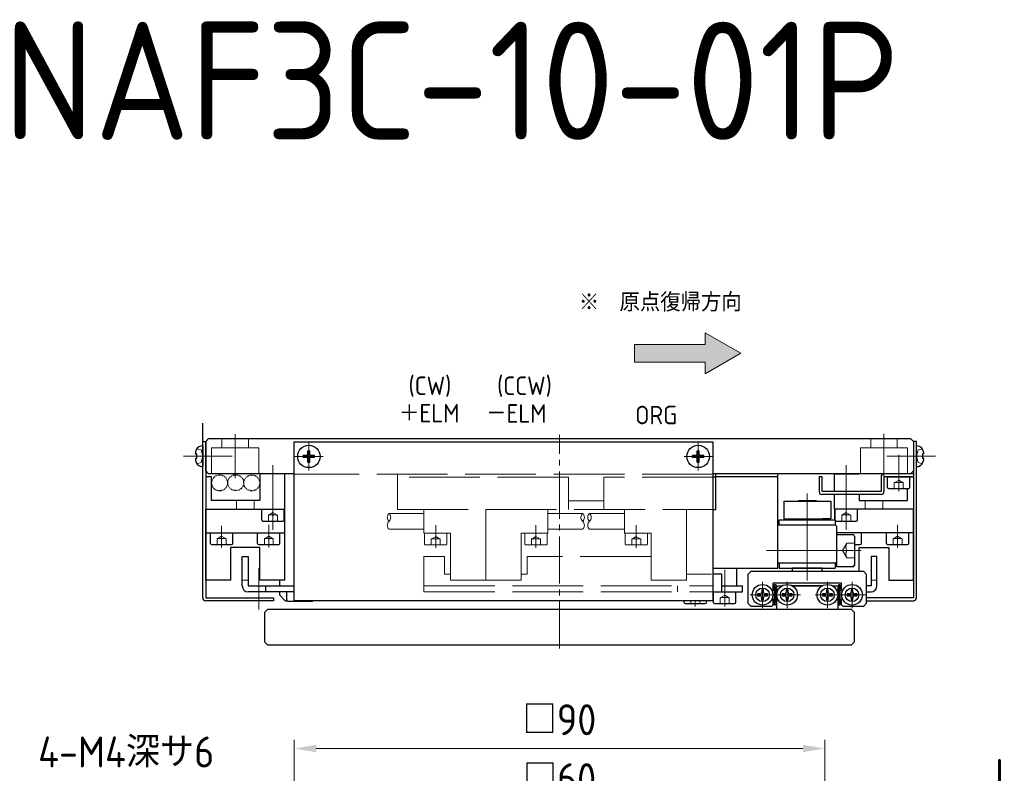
# Model space of a CAD drawing. Header units: millimetres. Extents: x 8675 to 9213, y 1906 to 2282.
# Tile 7 of 8: x 8840 to 9007, y 2154 to 2282. Entities that reach past the tile are written whole.
import ezdxf

# ---------------------------------------------------------------- set-up
doc = ezdxf.new("R2010")
doc.units = ezdxf.units.MM
doc.header["$LTSCALE"] = 0.8
for name, pattern in [('ACANSTGB', [0.354331, 0.15748, -0.03937, 0.03937, -0.03937, 0.03937, -0.03937]), ('GEN3', [6.25, 5, -1.25]), ('GEN7', [13.75, 10, -1.25, 1.25, -1.25])]:
    doc.linetypes.add(name, pattern=pattern)
doc.layers.get('0').update_dxf_attribs({"lineweight": 30})
for name, color, linetype, lineweight in [('3', 6, 'GEN3', 15), ('5', 3, 'Continuous', 15), ('6', 2, 'Continuous', 15), ('7', 4, 'GEN7', 15)]:
    doc.layers.add(name, color=color, linetype=linetype, lineweight=lineweight)
doc.styles.add('ACISOTS', font='isocp.shx', dxfattribs={"height": 1, "bigfont": 'extfont.shx'})
doc.styles.get("Standard").update_dxf_attribs({"font": 'ISOCP.SHX', "bigfont": 'EXTFONT.SHX'})
doc.dimstyles.new('AM_ISO$0', dxfattribs={"dimtxt": 3.5, "dimasz": 2.5, "dimexe": 1, "dimexo": 1, "dimgap": 1.5, "dimtad": 1, "dimdsep": 46, "dimtxsty": 'STANDARD', "dimcen": 0, "dimclrd": 256, "dimclre": 256, "dimclrt": 2, "dimadec": 0, "dimazin": 2, "dimtp": 0.1, "dimtm": 0.1, "dimtfac": 0.71, "dimtdec": 3, "dimtmove": 0, "dimatfit": 3, "dimfxl": 1, "dimlwd": -1, "dimlwe": -1, "dimarcsym": 0})
doc.dimstyles.new('GEN-ISO$3', dxfattribs={"dimscale": 0.2, "dimtxt": 3.5, "dimasz": 2.5, "dimexe": 1, "dimexo": 1, "dimgap": 1.5, "dimtad": 1, "dimtoh": 1, "dimdsep": 46, "dimtxsty": 'STANDARD', "dimcen": 0, "dimclrd": 256, "dimclre": 256, "dimclrt": 2, "dimadec": 0, "dimazin": 0, "dimtp": 0.1, "dimtm": 0.1, "dimtfac": 0.71, "dimtdec": 3, "dimtofl": 0, "dimtmove": 0, "dimatfit": 0, "dimfxl": 1, "dimtzin": 0, "dimarcsym": 0})

# ---------------------------------------------------------------- blocks, each defined once
blk = doc.blocks.new('*D326')
at = {"layer": '5', "transparency": 16777216}
for p, q in [((8901.88, 2101.79), (8901.88, 2149.72)), ((8961.88, 2101.79), (8961.88, 2149.72)), ((8905.63, 2148.22), (8958.13, 2148.22))]:
    blk.add_line(p, q, dxfattribs=at)
for points in [[(8905.63, 2148.85), (8905.63, 2147.6), (8901.88, 2148.22)], [(8958.13, 2148.85), (8958.13, 2147.6), (8961.88, 2148.22)]]:
    blk.add_solid(points, dxfattribs=at)
at = {"layer": 'DEFPOINTS', "color": 0, "transparency": 16777216}
for p in [(8961.88, 2148.22), (8901.88, 2100.29), (8961.88, 2100.29)]:
    blk.add_point(p, dxfattribs=at)
at = {"layer": '5', "color": 2, "transparency": 16777216, "insert": (8931.88, 2153.1), "char_height": 5.25, "attachment_point": 5}
blk.add_mtext('□60', dxfattribs=at)
blk = doc.blocks.new('*D327')
at = {"layer": '5', "transparency": 16777216}
for p, q in [((8886.88, 2117.29), (8886.88, 2159.72)), ((8976.88, 2117.29), (8976.88, 2159.72)), ((8890.63, 2158.22), (8973.13, 2158.22))]:
    blk.add_line(p, q, dxfattribs=at)
for points in [[(8890.63, 2158.85), (8890.63, 2157.6), (8886.88, 2158.22)], [(8973.13, 2158.85), (8973.13, 2157.6), (8976.88, 2158.22)]]:
    blk.add_solid(points, dxfattribs=at)
at = {"layer": 'DEFPOINTS', "color": 0, "transparency": 16777216}
for p in [(8976.88, 2158.22), (8886.88, 2115.79), (8976.88, 2115.79)]:
    blk.add_point(p, dxfattribs=at)
at = {"layer": '5', "color": 2, "transparency": 16777216, "insert": (8931.88, 2163.1), "char_height": 5.25, "attachment_point": 5}
blk.add_mtext('□90', dxfattribs=at)
blk = doc.blocks.new('*D330')
at = {"layer": '5', "lineweight": -2, "transparency": 16777216}
for p, q in [((8976.31, 2107.08), (9002.33, 2147.8)), ((9002.33, 2147.8), (9040.01, 2147.8))]:
    blk.add_line(p, q, dxfattribs=at)
at = {"layer": '5', "transparency": 16777216}
blk.add_solid([(8975.78, 2107.42), (8976.83, 2106.75), (8974.29, 2103.92)], dxfattribs=at)
at = {"layer": 'DEFPOINTS', "color": 0, "transparency": 16777216}
for p in [(8974.29, 2103.92), (8973.48, 2102.66)]:
    blk.add_point(p, dxfattribs=at)
at = {"layer": '5', "color": 2, "transparency": 16777216, "insert": (9022.3, 2153.2), "char_height": 5.25, "attachment_point": 5}
blk.add_mtext('U軸(42,37.5)', dxfattribs=at)

msp = doc.modelspace()

# ---------------------------------------------------------------- hatches: boundary and pattern name
at = {"layer": '6'}
msp.add_hatch(color=256, dxfattribs=at).paths.add_polyline_path([(8956.564, 2228.73), (8962.626, 2225.23), (8956.564, 2221.73), (8956.564, 2223.73), (8944.564, 2223.73), (8944.564, 2226.73), (8956.564, 2226.73)])

# ---------------------------------------------------------------- linework, layer by layer
for p, q in [((8871.385, 2210.286), (8871.385, 2213.412)), ((8871.385, 2210.286), (8871.885, 2210.286)), ((8871.385, 2210.286), (8871.885, 2210.286)), ((8871.385, 2183.786), (8871.385, 2210.286)), ((8871.385, 2210.286), (8871.885, 2210.286)), ((8871.885, 2210.286), (8872.385, 2210.786)), ((8871.885, 2210.286), (8872.385, 2210.786)), ((8871.885, 2205.286), (8871.885, 2210.286)), ((8871.885, 2210.286), (8871.885, 2183.786)), ((8871.885, 2205.286), (8871.885, 2210.286)), ((8872.385, 2210.786), (8991.385, 2210.786)), ((8886.885, 2183.246), (8886.885, 2210.246)), ((8886.885, 2210.246), (8957.885, 2210.246)), ((8957.885, 2210.246), (8957.885, 2183.246)), ((8991.385, 2210.786), (8991.885, 2210.286)), ((8991.385, 2210.786), (8991.885, 2210.286)), ((8991.885, 2210.286), (8991.885, 2205.286)), ((8992.385, 2210.286), (8991.885, 2210.286)), ((8991.885, 2210.286), (8991.885, 2205.286)), ((8991.885, 2210.286), (8991.885, 2183.786)), ((8992.385, 2210.286), (8991.885, 2210.286)), ((8992.385, 2183.786), (8992.385, 2210.286)), ((8871.385, 2209.536), (8871.385, 2206.036)), ((8871.385, 2209.536), (8871.385, 2206.036)), ((8889.23, 2208.696), (8889.54, 2208.696)), ((8889.23, 2207.901), (8889.23, 2208.696)), ((8889.54, 2207.901), (8889.54, 2208.696)), ((8955.23, 2208.696), (8955.54, 2208.696)), ((8955.23, 2207.901), (8955.23, 2208.696)), ((8955.54, 2207.901), (8955.54, 2208.696)), ((8992.385, 2206.036), (8992.385, 2209.536)), ((8992.385, 2206.036), (8992.385, 2209.536)), ((8870.132, 2208.186), (8870.384, 2208.186)), ((8870.132, 2207.386), (8870.384, 2207.386)), ((8870.384, 2207.386), (8870.384, 2208.186)), ((8888.435, 2207.591), (8888.435, 2207.901)), ((8889.23, 2207.901), (8888.435, 2207.901)), ((8889.23, 2207.591), (8888.435, 2207.591)), ((8889.23, 2206.796), (8889.23, 2207.591)), ((8889.23, 2206.796), (8889.54, 2206.796)), ((8890.335, 2207.901), (8889.54, 2207.901)), ((8889.54, 2206.796), (8889.54, 2207.591)), ((8890.335, 2207.591), (8889.54, 2207.591)), ((8890.335, 2207.591), (8890.335, 2207.901)), ((8954.435, 2207.591), (8954.435, 2207.901)), ((8955.23, 2207.901), (8954.435, 2207.901)), ((8955.23, 2207.591), (8954.435, 2207.591)), ((8955.23, 2206.796), (8955.23, 2207.591)), ((8955.23, 2206.796), (8955.54, 2206.796)), ((8956.335, 2207.901), (8955.54, 2207.901)), ((8955.54, 2206.796), (8955.54, 2207.591)), ((8956.335, 2207.591), (8955.54, 2207.591)), ((8956.335, 2207.591), (8956.335, 2207.901)), ((8993.638, 2208.186), (8993.386, 2208.186)), ((8993.386, 2208.186), (8993.386, 2207.386)), ((8993.638, 2207.386), (8993.386, 2207.386)), ((8872.385, 2204.786), (8871.885, 2205.286)), ((8872.385, 2204.786), (8871.885, 2205.286)), ((8991.885, 2205.286), (8991.385, 2204.786)), ((8991.885, 2205.286), (8991.385, 2204.786)), ((8871.885, 2204.286), (8871.885, 2198.786)), ((8872.885, 2204.286), (8871.885, 2204.286)), ((8886.885, 2204.786), (8872.385, 2204.786)), ((8872.885, 2200.286), (8872.885, 2204.286)), ((8885.285, 2204.786), (8881.085, 2204.786)), ((8885.285, 2204.786), (8881.085, 2204.786)), ((8885.285, 2204.786), (8881.085, 2204.786)), ((8881.085, 2204.786), (8881.085, 2200.286)), ((8885.285, 2204.786), (8881.085, 2204.786)), ((8885.285, 2198.786), (8885.285, 2204.786)), ((8991.385, 2204.786), (8957.885, 2204.786)), ((8991.385, 2204.786), (8957.885, 2204.786)), ((8958.385, 2204.246), (8957.885, 2204.246)), ((8958.385, 2204.246), (8957.885, 2204.246)), ((8958.385, 2198.746), (8958.385, 2204.786)), ((8958.385, 2198.746), (8958.385, 2204.786)), ((8968.885, 2204.286), (8958.385, 2204.286)), ((8968.885, 2188.786), (8968.885, 2204.786)), ((8975.885, 2204.286), (8975.885, 2201.786)), ((8976.385, 2204.286), (8975.885, 2204.286)), ((8976.385, 2201.786), (8976.385, 2204.286)), ((8976.385, 2201.786), (8976.385, 2204.286)), ((8978.485, 2204.786), (8982.685, 2204.786)), ((8978.485, 2204.786), (8982.685, 2204.786)), ((8978.485, 2204.786), (8982.685, 2204.786)), ((8978.485, 2204.786), (8982.685, 2204.786)), ((8978.485, 2204.786), (8982.685, 2204.786)), ((8978.485, 2204.786), (8982.685, 2204.786)), ((8978.485, 2204.786), (8982.685, 2204.786)), ((8978.485, 2204.786), (8982.685, 2204.786)), ((8978.485, 2201.786), (8978.485, 2204.786)), ((8986.385, 2204.286), (8986.385, 2201.786)), ((8991.885, 2204.786), (8986.885, 2204.786)), ((8986.885, 2204.286), (8986.885, 2201.786)), ((8991.885, 2204.286), (8986.885, 2204.286)), ((8986.885, 2204.286), (8986.885, 2201.786)), ((8987.485, 2202.486), (8987.485, 2204.286)), ((8987.485, 2204.286), (8991.285, 2204.286)), ((8990.885, 2204.286), (8991.885, 2204.286)), ((8991.285, 2202.486), (8991.285, 2204.286)), ((8991.885, 2204.786), (8991.885, 2204.286)), ((8986.385, 2201.786), (8976.385, 2201.786)), ((8987.685, 2202.286), (8991.085, 2202.286)), ((8990.885, 2200.286), (8990.885, 2202.286)), ((8881.085, 2200.286), (8872.885, 2200.286)), ((8969.885, 2200.186), (8977.885, 2200.186)), ((8969.885, 2200.186), (8969.885, 2197.186)), ((8972.385, 2200.286), (8975.385, 2200.286)), ((8972.385, 2200.286), (8972.385, 2200.186)), ((8975.385, 2200.286), (8975.385, 2200.186)), ((8986.385, 2201.286), (8976.385, 2201.286)), ((8977.885, 2200.186), (8977.885, 2197.186)), ((8978.485, 2198.786), (8978.485, 2201.286)), ((8982.685, 2201.286), (8982.685, 2200.286)), ((8982.685, 2200.286), (8990.885, 2200.286)), ((8871.885, 2198.786), (8885.285, 2198.786)), ((8871.885, 2198.786), (8885.285, 2198.786)), ((8881.385, 2196.986), (8881.385, 2198.786)), ((8885.185, 2196.986), (8885.185, 2198.786)), ((8885.285, 2186.786), (8885.285, 2198.786)), ((8957.885, 2198.746), (8958.385, 2198.746)), ((8957.885, 2198.746), (8958.385, 2198.746)), ((8978.485, 2198.786), (8978.485, 2196.986)), ((8991.885, 2198.786), (8978.485, 2198.786)), ((8991.885, 2198.786), (8978.485, 2198.786)), ((8978.585, 2196.986), (8978.585, 2198.786)), ((8982.385, 2196.986), (8982.385, 2198.786)), ((8991.885, 2186.786), (8991.885, 2198.786)), ((8881.585, 2196.786), (8884.985, 2196.786)), ((8969.135, 2196.086), (8969.135, 2196.986)), ((8969.135, 2196.986), (8978.635, 2196.986)), ((8969.885, 2197.186), (8976.385, 2197.186)), ((8971.385, 2197.186), (8971.385, 2196.986)), ((8971.385, 2196.986), (8976.385, 2196.986)), ((8977.885, 2197.186), (8976.385, 2197.186)), ((8976.385, 2197.186), (8976.385, 2196.986)), ((8978.635, 2196.986), (8978.635, 2196.086)), ((8978.785, 2196.786), (8982.185, 2196.786)), ((8978.685, 2196.086), (8968.885, 2196.086)), ((8978.885, 2195.886), (8978.685, 2196.086)), ((8978.885, 2189.886), (8978.885, 2195.886)), ((8872.685, 2192.986), (8872.685, 2194.786)), ((8876.485, 2192.986), (8876.485, 2194.786)), ((8880.685, 2192.986), (8880.685, 2194.786)), ((8884.485, 2192.986), (8884.485, 2194.786)), ((8991.885, 2194.786), (8978.885, 2194.786)), ((8978.885, 2189.036), (8978.885, 2194.536)), ((8978.885, 2194.536), (8981.585, 2194.536)), ((8983.085, 2194.786), (8979.285, 2194.786)), ((8981.885, 2194.236), (8981.885, 2189.336)), ((8983.085, 2192.986), (8983.085, 2194.786)), ((8987.285, 2192.986), (8987.285, 2194.786)), ((8991.085, 2194.786), (8987.285, 2194.786)), ((8991.085, 2192.986), (8991.085, 2194.786)), ((8872.885, 2192.786), (8876.285, 2192.786)), ((8880.885, 2192.786), (8884.285, 2192.786)), ((8968.885, 2188.786), (8968.885, 2191.786)), ((8981.885, 2192.786), (8982.885, 2192.786)), ((8982.685, 2188.286), (8982.685, 2192.286)), ((8982.685, 2192.286), (8987.685, 2192.286)), ((8987.485, 2192.786), (8990.885, 2192.786)), ((8987.685, 2192.286), (8987.685, 2186.786)), ((8878.085, 2185.786), (8878.085, 2190.786)), ((8878.085, 2190.786), (8879.085, 2190.786)), ((8879.085, 2190.786), (8879.085, 2185.786)), ((8984.685, 2190.786), (8984.685, 2185.786)), ((8985.685, 2190.786), (8984.685, 2190.786)), ((8985.685, 2185.786), (8985.685, 2190.786)), ((8957.885, 2188.786), (8968.885, 2188.786)), ((8961.885, 2188.786), (8961.885, 2185.786)), ((8968.885, 2189.686), (8978.685, 2189.686)), ((8969.135, 2189.686), (8969.135, 2188.786)), ((8969.135, 2188.786), (8978.635, 2188.786)), ((8971.385, 2188.286), (8971.385, 2188.786)), ((8976.385, 2188.786), (8971.385, 2188.786)), ((8976.385, 2188.286), (8976.385, 2188.786)), ((8978.635, 2189.686), (8978.635, 2188.786)), ((8978.685, 2189.686), (8978.885, 2189.886)), ((8981.585, 2189.036), (8978.885, 2189.036)), ((8884.385, 2186.786), (8884.385, 2185.786)), ((8959.385, 2187.786), (8957.885, 2187.786)), ((8959.385, 2184.786), (8959.385, 2187.786)), ((8963.885, 2187.786), (8964.385, 2188.286)), ((8963.885, 2182.786), (8963.885, 2187.786)), ((8964.385, 2188.286), (8983.385, 2188.286)), ((8983.885, 2187.786), (8983.385, 2188.286)), ((8983.885, 2187.786), (8983.885, 2182.786)), ((8987.685, 2186.786), (8991.885, 2186.786)), ((8990.387, 2186.786), (8991.885, 2186.786)), ((8879.085, 2185.786), (8885.885, 2185.786)), ((8882.085, 2184.786), (8882.085, 2185.786)), ((8885.885, 2185.786), (8886.635, 2185.786)), ((8885.885, 2185.786), (8886.885, 2185.786)), ((8959.385, 2185.786), (8962.885, 2185.786)), ((8959.385, 2185.786), (8962.885, 2185.786)), ((8962.885, 2184.786), (8962.885, 2185.786)), ((8966.296, 2185.136), (8966.148, 2185.136)), ((8966.148, 2185.136), (8966.148, 2184.736)), ((8966.296, 2185.136), (8966.148, 2185.136)), ((8966.148, 2185.136), (8966.148, 2184.736)), ((8966.296, 2185.136), (8966.148, 2185.136)), ((8966.148, 2185.136), (8966.148, 2184.736)), ((8966.296, 2185.136), (8966.148, 2185.136)), ((8966.148, 2185.136), (8966.148, 2184.736)), ((8966.446, 2185.136), (8966.296, 2185.136)), ((8966.446, 2185.136), (8966.296, 2185.136)), ((8966.446, 2185.136), (8966.296, 2185.136)), ((8966.446, 2185.136), (8966.296, 2185.136)), ((8966.446, 2184.734), (8966.446, 2185.136)), ((8966.446, 2184.734), (8966.446, 2185.136)), ((8966.446, 2184.734), (8966.446, 2185.136)), ((8966.446, 2184.734), (8966.446, 2185.136)), ((8979.673, 2186.286), (8968.096, 2186.286)), ((8968.096, 2185.058), (8968.096, 2186.286)), ((8968.343, 2182.536), (8968.343, 2186.036)), ((8968.343, 2186.036), (8968.543, 2186.036)), ((8968.543, 2186.036), (8968.543, 2182.536)), ((8968.683, 2185.786), (8969.57, 2185.786)), ((8968.683, 2185.786), (8968.683, 2185.172)), ((8968.683, 2185.172), (8968.868, 2184.987)), ((8970.471, 2185.136), (8970.323, 2185.136)), ((8970.323, 2185.136), (8970.323, 2184.736)), ((8970.471, 2185.136), (8970.323, 2185.136)), ((8970.323, 2185.136), (8970.323, 2184.736)), ((8970.471, 2185.136), (8970.323, 2185.136)), ((8970.323, 2185.136), (8970.323, 2184.736)), ((8970.471, 2185.136), (8970.323, 2185.136)), ((8970.323, 2185.136), (8970.323, 2184.736)), ((8970.621, 2185.136), (8970.471, 2185.136)), ((8970.621, 2185.136), (8970.471, 2185.136)), ((8970.621, 2185.136), (8970.471, 2185.136)), ((8970.621, 2185.136), (8970.471, 2185.136)), ((8970.621, 2184.734), (8970.621, 2185.136)), ((8970.621, 2184.734), (8970.621, 2185.136)), ((8970.621, 2184.734), (8970.621, 2185.136)), ((8970.621, 2184.734), (8970.621, 2185.136)), ((8971.383, 2185.786), (8971.373, 2185.786)), ((8971.373, 2185.786), (8976.393, 2185.786)), ((8976.393, 2185.786), (8971.383, 2185.786)), ((8977.295, 2185.136), (8977.146, 2185.136)), ((8977.146, 2185.136), (8977.146, 2184.736)), ((8977.295, 2185.136), (8977.146, 2185.136)), ((8977.146, 2185.136), (8977.146, 2184.736)), ((8977.295, 2185.136), (8977.146, 2185.136)), ((8977.146, 2185.136), (8977.146, 2184.736)), ((8977.295, 2185.136), (8977.146, 2185.136)), ((8977.146, 2185.136), (8977.146, 2184.736)), ((8977.445, 2185.136), (8977.295, 2185.136)), ((8977.445, 2185.136), (8977.295, 2185.136)), ((8977.445, 2185.136), (8977.295, 2185.136)), ((8977.445, 2185.136), (8977.295, 2185.136)), ((8977.445, 2184.734), (8977.445, 2185.136)), ((8977.445, 2184.734), (8977.445, 2185.136)), ((8977.445, 2184.734), (8977.445, 2185.136)), ((8977.445, 2184.734), (8977.445, 2185.136)), ((8978.196, 2185.786), (8979.083, 2185.786)), ((8979.083, 2185.172), (8978.898, 2184.987)), ((8979.083, 2185.786), (8979.083, 2185.172)), ((8979.219, 2182.536), (8979.219, 2186.036)), ((8979.219, 2186.036), (8979.419, 2186.036)), ((8979.419, 2186.036), (8979.419, 2182.536)), ((8979.673, 2185.058), (8979.673, 2186.286)), ((8981.473, 2185.136), (8981.325, 2185.136)), ((8981.325, 2185.136), (8981.325, 2184.736)), ((8981.473, 2185.136), (8981.325, 2185.136)), ((8981.325, 2185.136), (8981.325, 2184.736)), ((8981.473, 2185.136), (8981.325, 2185.136)), ((8981.325, 2185.136), (8981.325, 2184.736)), ((8981.473, 2185.136), (8981.325, 2185.136)), ((8981.325, 2185.136), (8981.325, 2184.736)), ((8981.623, 2185.136), (8981.473, 2185.136)), ((8981.623, 2185.136), (8981.473, 2185.136)), ((8981.623, 2185.136), (8981.473, 2185.136)), ((8981.623, 2185.136), (8981.473, 2185.136)), ((8981.623, 2184.734), (8981.623, 2185.136)), ((8981.623, 2184.734), (8981.623, 2185.136)), ((8981.623, 2184.734), (8981.623, 2185.136)), ((8981.623, 2184.734), (8981.623, 2185.136)), ((8984.685, 2185.786), (8983.885, 2185.786)), ((8871.885, 2183.786), (8883.385, 2183.786)), ((8885.635, 2184.786), (8879.085, 2184.786)), ((8883.385, 2183.786), (8883.385, 2183.286)), ((8883.385, 2183.786), (8883.385, 2183.286)), ((8884.385, 2184.786), (8884.385, 2184.286)), ((8885.385, 2183.286), (8884.385, 2184.286)), ((8885.635, 2183.436), (8885.635, 2184.786)), ((8957.885, 2184.786), (8962.885, 2184.786)), ((8957.985, 2182.986), (8957.985, 2184.786)), ((8957.985, 2184.786), (8961.785, 2184.786)), ((8961.785, 2182.986), (8961.785, 2184.786)), ((8965.446, 2184.436), (8965.446, 2184.286)), ((8965.848, 2184.436), (8965.446, 2184.436)), ((8965.446, 2184.436), (8965.446, 2184.286)), ((8965.848, 2184.436), (8965.446, 2184.436)), ((8965.446, 2184.436), (8965.446, 2184.286)), ((8965.848, 2184.436), (8965.446, 2184.436)), ((8965.446, 2184.436), (8965.446, 2184.286)), ((8965.848, 2184.436), (8965.446, 2184.436)), ((8965.446, 2184.286), (8965.446, 2184.138)), ((8965.446, 2184.286), (8965.446, 2184.138)), ((8965.446, 2184.286), (8965.446, 2184.138)), ((8965.446, 2184.286), (8965.446, 2184.138)), ((8965.446, 2184.138), (8965.846, 2184.138)), ((8965.446, 2184.138), (8965.846, 2184.138)), ((8965.446, 2184.138), (8965.846, 2184.138)), ((8965.446, 2184.138), (8965.846, 2184.138)), ((8966.146, 2183.838), (8966.146, 2183.436)), ((8966.146, 2183.838), (8966.146, 2183.436)), ((8966.146, 2183.838), (8966.146, 2183.436)), ((8966.146, 2183.838), (8966.146, 2183.436)), ((8966.146, 2183.436), (8966.296, 2183.436)), ((8966.146, 2183.436), (8966.296, 2183.436)), ((8966.146, 2183.436), (8966.296, 2183.436)), ((8966.146, 2183.436), (8966.296, 2183.436)), ((8966.296, 2183.436), (8966.445, 2183.436)), ((8966.296, 2183.436), (8966.445, 2183.436)), ((8966.296, 2183.436), (8966.445, 2183.436)), ((8966.296, 2183.436), (8966.445, 2183.436)), ((8966.445, 2183.436), (8966.445, 2183.836)), ((8966.445, 2183.436), (8966.445, 2183.836)), ((8966.445, 2183.436), (8966.445, 2183.836)), ((8966.445, 2183.436), (8966.445, 2183.836)), ((8966.745, 2184.136), (8967.146, 2184.136)), ((8966.745, 2184.136), (8967.146, 2184.136)), ((8966.745, 2184.136), (8967.146, 2184.136)), ((8966.745, 2184.136), (8967.146, 2184.136)), ((8967.146, 2184.434), (8966.746, 2184.434)), ((8967.146, 2184.434), (8966.746, 2184.434)), ((8967.146, 2184.434), (8966.746, 2184.434)), ((8967.146, 2184.434), (8966.746, 2184.434)), ((8967.146, 2184.286), (8967.146, 2184.434)), ((8967.146, 2184.286), (8967.146, 2184.434)), ((8967.146, 2184.286), (8967.146, 2184.434)), ((8967.146, 2184.286), (8967.146, 2184.434)), ((8967.146, 2184.136), (8967.146, 2184.286)), ((8967.146, 2184.136), (8967.146, 2184.286)), ((8967.146, 2184.136), (8967.146, 2184.286)), ((8967.146, 2184.136), (8967.146, 2184.286)), ((8968.096, 2185.058), (8967.936, 2184.898)), ((8967.936, 2183.674), (8968.096, 2183.514)), ((8968.096, 2182.586), (8968.096, 2183.514)), ((8968.868, 2183.585), (8968.683, 2183.4)), ((8968.683, 2183.4), (8968.683, 2181.786)), ((8969.621, 2184.436), (8969.621, 2184.286)), ((8970.023, 2184.436), (8969.621, 2184.436)), ((8969.621, 2184.436), (8969.621, 2184.286)), ((8970.023, 2184.436), (8969.621, 2184.436)), ((8969.621, 2184.436), (8969.621, 2184.286)), ((8970.023, 2184.436), (8969.621, 2184.436)), ((8969.621, 2184.436), (8969.621, 2184.286)), ((8970.023, 2184.436), (8969.621, 2184.436)), ((8969.621, 2184.286), (8969.621, 2184.138)), ((8969.621, 2184.286), (8969.621, 2184.138)), ((8969.621, 2184.286), (8969.621, 2184.138)), ((8969.621, 2184.286), (8969.621, 2184.138)), ((8969.621, 2184.138), (8970.021, 2184.138)), ((8969.621, 2184.138), (8970.021, 2184.138)), ((8969.621, 2184.138), (8970.021, 2184.138)), ((8969.621, 2184.138), (8970.021, 2184.138)), ((8970.321, 2183.838), (8970.321, 2183.436)), ((8970.321, 2183.838), (8970.321, 2183.436)), ((8970.321, 2183.838), (8970.321, 2183.436)), ((8970.321, 2183.838), (8970.321, 2183.436)), ((8970.321, 2183.436), (8970.471, 2183.436)), ((8970.321, 2183.436), (8970.471, 2183.436)), ((8970.321, 2183.436), (8970.471, 2183.436)), ((8970.321, 2183.436), (8970.471, 2183.436)), ((8970.471, 2183.436), (8970.62, 2183.436)), ((8970.471, 2183.436), (8970.62, 2183.436)), ((8970.471, 2183.436), (8970.62, 2183.436)), ((8970.471, 2183.436), (8970.62, 2183.436)), ((8970.62, 2183.436), (8970.62, 2183.836)), ((8970.62, 2183.436), (8970.62, 2183.836)), ((8970.62, 2183.436), (8970.62, 2183.836)), ((8970.62, 2183.436), (8970.62, 2183.836)), ((8970.92, 2184.136), (8971.321, 2184.136)), ((8970.92, 2184.136), (8971.321, 2184.136)), ((8970.92, 2184.136), (8971.321, 2184.136)), ((8970.92, 2184.136), (8971.321, 2184.136)), ((8971.321, 2184.434), (8970.921, 2184.434)), ((8971.321, 2184.434), (8970.921, 2184.434)), ((8971.321, 2184.434), (8970.921, 2184.434)), ((8971.321, 2184.434), (8970.921, 2184.434)), ((8971.321, 2184.286), (8971.321, 2184.434)), ((8971.321, 2184.286), (8971.321, 2184.434)), ((8971.321, 2184.286), (8971.321, 2184.434)), ((8971.321, 2184.286), (8971.321, 2184.434)), ((8971.321, 2184.136), (8971.321, 2184.286)), ((8971.321, 2184.136), (8971.321, 2184.286)), ((8971.321, 2184.136), (8971.321, 2184.286)), ((8971.321, 2184.136), (8971.321, 2184.286)), ((8976.445, 2184.436), (8976.445, 2184.286)), ((8976.846, 2184.436), (8976.445, 2184.436)), ((8976.445, 2184.436), (8976.445, 2184.286)), ((8976.846, 2184.436), (8976.445, 2184.436)), ((8976.445, 2184.436), (8976.445, 2184.286)), ((8976.846, 2184.436), (8976.445, 2184.436)), ((8976.445, 2184.436), (8976.445, 2184.286)), ((8976.846, 2184.436), (8976.445, 2184.436)), ((8976.445, 2184.286), (8976.445, 2184.138)), ((8976.445, 2184.286), (8976.445, 2184.138)), ((8976.445, 2184.286), (8976.445, 2184.138)), ((8976.445, 2184.286), (8976.445, 2184.138)), ((8976.445, 2184.138), (8976.845, 2184.138)), ((8976.445, 2184.138), (8976.845, 2184.138)), ((8976.445, 2184.138), (8976.845, 2184.138)), ((8976.445, 2184.138), (8976.845, 2184.138)), ((8977.145, 2183.838), (8977.145, 2183.436)), ((8977.145, 2183.838), (8977.145, 2183.436)), ((8977.145, 2183.838), (8977.145, 2183.436)), ((8977.145, 2183.838), (8977.145, 2183.436)), ((8977.145, 2183.436), (8977.295, 2183.436)), ((8977.145, 2183.436), (8977.295, 2183.436)), ((8977.145, 2183.436), (8977.295, 2183.436)), ((8977.145, 2183.436), (8977.295, 2183.436)), ((8977.295, 2183.436), (8977.443, 2183.436)), ((8977.295, 2183.436), (8977.443, 2183.436)), ((8977.295, 2183.436), (8977.443, 2183.436)), ((8977.295, 2183.436), (8977.443, 2183.436)), ((8977.443, 2183.436), (8977.443, 2183.836)), ((8977.443, 2183.436), (8977.443, 2183.836)), ((8977.443, 2183.436), (8977.443, 2183.836)), ((8977.443, 2183.436), (8977.443, 2183.836)), ((8977.743, 2184.136), (8978.145, 2184.136)), ((8977.743, 2184.136), (8978.145, 2184.136)), ((8977.743, 2184.136), (8978.145, 2184.136)), ((8977.743, 2184.136), (8978.145, 2184.136)), ((8978.145, 2184.434), (8977.745, 2184.434)), ((8978.145, 2184.434), (8977.745, 2184.434)), ((8978.145, 2184.434), (8977.745, 2184.434)), ((8978.145, 2184.434), (8977.745, 2184.434)), ((8978.145, 2184.286), (8978.145, 2184.434)), ((8978.145, 2184.286), (8978.145, 2184.434)), ((8978.145, 2184.286), (8978.145, 2184.434)), ((8978.145, 2184.286), (8978.145, 2184.434)), ((8978.145, 2184.136), (8978.145, 2184.286)), ((8978.145, 2184.136), (8978.145, 2184.286)), ((8978.145, 2184.136), (8978.145, 2184.286)), ((8978.145, 2184.136), (8978.145, 2184.286)), ((8978.898, 2183.585), (8979.083, 2183.4)), ((8979.083, 2183.4), (8979.083, 2181.786)), ((8979.673, 2185.058), (8979.834, 2184.898)), ((8979.834, 2183.674), (8979.673, 2183.514)), ((8979.673, 2182.586), (8979.673, 2183.514)), ((8980.623, 2184.436), (8980.623, 2184.286)), ((8981.025, 2184.436), (8980.623, 2184.436)), ((8980.623, 2184.436), (8980.623, 2184.286)), ((8981.025, 2184.436), (8980.623, 2184.436)), ((8980.623, 2184.436), (8980.623, 2184.286)), ((8981.025, 2184.436), (8980.623, 2184.436)), ((8980.623, 2184.436), (8980.623, 2184.286)), ((8981.025, 2184.436), (8980.623, 2184.436)), ((8980.623, 2184.286), (8980.623, 2184.138)), ((8980.623, 2184.286), (8980.623, 2184.138)), ((8980.623, 2184.286), (8980.623, 2184.138)), ((8980.623, 2184.286), (8980.623, 2184.138)), ((8980.623, 2184.138), (8981.023, 2184.138)), ((8980.623, 2184.138), (8981.023, 2184.138)), ((8980.623, 2184.138), (8981.023, 2184.138)), ((8980.623, 2184.138), (8981.023, 2184.138)), ((8981.323, 2183.838), (8981.323, 2183.436)), ((8981.323, 2183.838), (8981.323, 2183.436)), ((8981.323, 2183.838), (8981.323, 2183.436)), ((8981.323, 2183.838), (8981.323, 2183.436)), ((8981.323, 2183.436), (8981.473, 2183.436)), ((8981.323, 2183.436), (8981.473, 2183.436)), ((8981.323, 2183.436), (8981.473, 2183.436)), ((8981.323, 2183.436), (8981.473, 2183.436)), ((8981.473, 2183.436), (8981.622, 2183.436)), ((8981.473, 2183.436), (8981.622, 2183.436)), ((8981.473, 2183.436), (8981.622, 2183.436)), ((8981.473, 2183.436), (8981.622, 2183.436)), ((8981.622, 2183.436), (8981.622, 2183.836)), ((8981.622, 2183.436), (8981.622, 2183.836)), ((8981.622, 2183.436), (8981.622, 2183.836)), ((8981.622, 2183.436), (8981.622, 2183.836)), ((8981.922, 2184.136), (8982.323, 2184.136)), ((8981.922, 2184.136), (8982.323, 2184.136)), ((8981.922, 2184.136), (8982.323, 2184.136)), ((8981.922, 2184.136), (8982.323, 2184.136)), ((8982.323, 2184.434), (8981.923, 2184.434)), ((8982.323, 2184.434), (8981.923, 2184.434)), ((8982.323, 2184.434), (8981.923, 2184.434)), ((8982.323, 2184.434), (8981.923, 2184.434)), ((8982.323, 2184.286), (8982.323, 2184.434)), ((8982.323, 2184.286), (8982.323, 2184.434)), ((8982.323, 2184.286), (8982.323, 2184.434)), ((8982.323, 2184.286), (8982.323, 2184.434)), ((8982.323, 2184.136), (8982.323, 2184.286)), ((8982.323, 2184.136), (8982.323, 2184.286)), ((8982.323, 2184.136), (8982.323, 2184.286)), ((8982.323, 2184.136), (8982.323, 2184.286)), ((8983.885, 2184.786), (8984.685, 2184.786)), ((8991.885, 2183.786), (8983.885, 2183.786)), ((8883.385, 2183.286), (8871.885, 2183.286)), ((8882.385, 2181.786), (8881.885, 2181.286)), ((8981.385, 2181.786), (8882.385, 2181.786)), ((8981.385, 2181.786), (8882.385, 2181.786)), ((8885.385, 2183.286), (8885.685, 2183.286)), ((8957.885, 2183.246), (8886.885, 2183.246)), ((8957.885, 2183.246), (8886.885, 2183.246)), ((8952.991, 2182.986), (8952.991, 2183.246)), ((8953.191, 2182.786), (8956.591, 2182.786)), ((8956.791, 2182.986), (8956.791, 2183.246)), ((8958.185, 2182.786), (8961.585, 2182.786)), ((8963.885, 2182.786), (8964.385, 2182.286)), ((8967.796, 2182.286), (8964.385, 2182.286)), ((8967.796, 2182.286), (8968.096, 2182.586)), ((8968.543, 2182.536), (8968.343, 2182.536)), ((8979.083, 2181.786), (8968.683, 2181.786)), ((8979.419, 2182.536), (8979.219, 2182.536)), ((8979.973, 2182.286), (8979.673, 2182.586)), ((8983.385, 2182.286), (8979.973, 2182.286)), ((8981.885, 2181.286), (8981.385, 2181.786)), ((8981.885, 2181.286), (8981.385, 2181.786)), ((8983.385, 2182.286), (8981.885, 2182.286)), ((8983.385, 2182.286), (8983.885, 2182.786)), ((8983.885, 2183.286), (8991.885, 2183.286)), ((8881.885, 2181.286), (8881.885, 2176.286)), ((8981.885, 2176.286), (8981.885, 2181.286)), ((8981.885, 2176.286), (8981.885, 2181.286)), ((8882.385, 2175.786), (8881.885, 2176.286)), ((8882.385, 2175.786), (8981.385, 2175.786)), ((8981.885, 2176.286), (8981.385, 2175.786)), ((8981.885, 2176.286), (8981.385, 2175.786))]:
    msp.add_line(p, q)
at = {"color": 7}
for p, q in [((8871.885, 2186.786), (8871.885, 2198.786)), ((8871.885, 2194.786), (8885.285, 2194.786)), ((8876.085, 2192.286), (8876.085, 2186.786)), ((8881.085, 2192.286), (8876.085, 2192.286)), ((8881.085, 2186.786), (8881.085, 2192.286)), ((8876.085, 2186.786), (8871.885, 2186.786)), ((8885.285, 2186.786), (8881.085, 2186.786)), ((8885.285, 2186.786), (8881.085, 2186.786))]:
    msp.add_line(p, q, dxfattribs=at)
at = {"extrusion": (-1.514e-13, 1, 0)}
msp.add_line((8886.885, 2184.786), (8885.635, 2184.786), dxfattribs=at)
at = {"extrusion": (2e-16, 1, 0)}
msp.add_line((8885.885, 2183.186), (8889.885, 2183.186), dxfattribs=at)
for centre, radius in [((8889.385, 2207.746), 1.9), ((8955.385, 2207.746), 1.9), ((8966.296, 2184.286), 1.75), ((8966.296, 2184.286), 1.15), ((8970.471, 2184.286), 1.75), ((8970.471, 2184.286), 1.15), ((8977.295, 2184.286), 1.75), ((8977.295, 2184.286), 1.15), ((8981.473, 2184.286), 1.75), ((8981.473, 2184.286), 1.15)]:
    msp.add_circle(centre, radius)
at = {"color": 3, "linetype": 'ACANSTGB'}
for centre in [(8874.249, 2203.257), (8876.979, 2203.289), (8879.702, 2203.253)]:
    msp.add_circle(centre, 1.35, dxfattribs=at)
for centre, radius, start, end in [((8873.765, 2207.786), 3.655, 162.6348, 173.71721), ((8871.313, 2208.395), 1.143, 86.40481, 155.07357), ((8992.457, 2208.395), 1.143, 24.92643, 93.59519), ((8990.005, 2207.786), 3.655, 6.28279, 17.3652), ((8873.765, 2207.786), 3.655, 186.28279, 197.3652), ((8990.005, 2207.786), 3.655, 342.6348, 353.71721), ((8871.313, 2207.177), 1.143, 204.92643, 273.59519), ((8992.457, 2207.177), 1.143, 266.40481, 335.07357), ((8986.885, 2204.286), 0.5, 90, 180), ((8976.385, 2201.786), 0.5, 180, 270), ((8986.385, 2201.786), 0.5, 270, 0), ((8987.685, 2202.486), 0.2, 180, 270), ((8991.085, 2202.486), 0.2, 270, 0), ((8881.585, 2196.986), 0.2, 180, 270), ((8884.985, 2196.986), 0.2, 270, 0), ((8978.785, 2196.986), 0.2, 221.40991, 270), ((8982.185, 2196.986), 0.2, 270, 0), ((8981.585, 2194.236), 0.3, 0, 90), ((8872.885, 2192.986), 0.2, 180, 270), ((8876.285, 2192.986), 0.2, 270, 0), ((8880.885, 2192.986), 0.2, 180, 270), ((8884.285, 2192.986), 0.2, 270, 0), ((8982.885, 2192.986), 0.2, 270, 0), ((8987.485, 2192.986), 0.2, 180, 270), ((8990.885, 2192.986), 0.2, 270, 0), ((8981.585, 2189.336), 0.3, 270, 0), ((8879.085, 2185.786), 1, 180, 270), ((8968.443, 2184.286), 0.794, 97.2376, 129.67154), ((8968.443, 2184.286), 0.794, 58.50565, 82.7624), ((8979.319, 2184.286), 0.794, 97.2376, 121.24176), ((8979.319, 2184.286), 0.794, 49.78941, 82.7624), ((8984.685, 2185.786), 1, 270, 0), ((8871.885, 2183.786), 0.5, 179.99992, 269.99992), ((8885.885, 2183.436), 0.25, 180, 270), ((8965.846, 2183.838), 0.3, 0, 90), ((8965.846, 2183.838), 0.3, 0, 90), ((8965.846, 2183.838), 0.3, 0, 90), ((8965.846, 2183.838), 0.3, 0, 90), ((8965.848, 2184.736), 0.3, 270, 0), ((8965.848, 2184.736), 0.3, 270, 0), ((8965.848, 2184.736), 0.3, 270, 0), ((8965.848, 2184.736), 0.3, 270, 0), ((8966.745, 2183.836), 0.3, 90, 180), ((8966.745, 2183.836), 0.3, 90, 180), ((8966.745, 2183.836), 0.3, 90, 180), ((8966.745, 2183.836), 0.3, 90, 180), ((8966.746, 2184.734), 0.3, 180, 270), ((8966.746, 2184.734), 0.3, 180, 270), ((8966.746, 2184.734), 0.3, 180, 270), ((8966.746, 2184.734), 0.3, 180, 270), ((8968.447, 2184.286), 0.794, 230.05933, 262.48929), ((8968.447, 2184.286), 0.794, 276.96466, 301.24176), ((8970.021, 2183.838), 0.3, 0, 90), ((8970.021, 2183.838), 0.3, 0, 90), ((8970.021, 2183.838), 0.3, 0, 90), ((8970.021, 2183.838), 0.3, 0, 90), ((8970.023, 2184.736), 0.3, 270, 0), ((8970.023, 2184.736), 0.3, 270, 0), ((8970.023, 2184.736), 0.3, 270, 0), ((8970.023, 2184.736), 0.3, 270, 0), ((8970.92, 2183.836), 0.3, 90, 180), ((8970.92, 2183.836), 0.3, 90, 180), ((8970.92, 2183.836), 0.3, 90, 180), ((8970.92, 2183.836), 0.3, 90, 180), ((8970.921, 2184.734), 0.3, 180, 270), ((8970.921, 2184.734), 0.3, 180, 270), ((8970.921, 2184.734), 0.3, 180, 270), ((8970.921, 2184.734), 0.3, 180, 270), ((8976.845, 2183.838), 0.3, 0, 90), ((8976.845, 2183.838), 0.3, 0, 90), ((8976.845, 2183.838), 0.3, 0, 90), ((8976.845, 2183.838), 0.3, 0, 90), ((8976.846, 2184.736), 0.3, 270, 0), ((8976.846, 2184.736), 0.3, 270, 0), ((8976.846, 2184.736), 0.3, 270, 0), ((8976.846, 2184.736), 0.3, 270, 0), ((8977.743, 2183.836), 0.3, 90, 180), ((8977.743, 2183.836), 0.3, 90, 180), ((8977.743, 2183.836), 0.3, 90, 180), ((8977.743, 2183.836), 0.3, 90, 180), ((8977.745, 2184.734), 0.3, 180, 270), ((8977.745, 2184.734), 0.3, 180, 270), ((8977.745, 2184.734), 0.3, 180, 270), ((8977.745, 2184.734), 0.3, 180, 270), ((8979.319, 2184.286), 0.794, 238.7583, 262.7624), ((8979.319, 2184.286), 0.794, 277.2376, 310.21053), ((8981.023, 2183.838), 0.3, 0, 90), ((8981.023, 2183.838), 0.3, 0, 90), ((8981.023, 2183.838), 0.3, 0, 90), ((8981.023, 2183.838), 0.3, 0, 90), ((8981.025, 2184.736), 0.3, 270, 0), ((8981.025, 2184.736), 0.3, 270, 0), ((8981.025, 2184.736), 0.3, 270, 0), ((8981.025, 2184.736), 0.3, 270, 0), ((8981.922, 2183.836), 0.3, 90, 180), ((8981.922, 2183.836), 0.3, 90, 180), ((8981.922, 2183.836), 0.3, 90, 180), ((8981.922, 2183.836), 0.3, 90, 180), ((8981.923, 2184.734), 0.3, 180, 270), ((8981.923, 2184.734), 0.3, 180, 270), ((8981.923, 2184.734), 0.3, 180, 270), ((8981.923, 2184.734), 0.3, 180, 270), ((8991.885, 2183.786), 0.5, 270, 0), ((8889.885, 2183.436), 0.25, 270, 310.53522), ((8953.191, 2182.986), 0.2, 180, 270), ((8956.591, 2182.986), 0.2, 270, 0), ((8958.185, 2182.986), 0.2, 180, 270), ((8961.585, 2182.986), 0.2, 270, 0)]:
    msp.add_arc(centre, radius, start, end)
at = {"layer": '3', "ltscale": 3}
for p, q in [((8874.635, 2210.786), (8874.635, 2209.186)), ((8874.635, 2210.786), (8874.635, 2209.186)), ((8879.135, 2210.786), (8879.135, 2209.186)), ((8879.135, 2210.786), (8879.135, 2209.186)), ((8984.635, 2210.786), (8984.635, 2209.186)), ((8984.635, 2210.786), (8984.635, 2209.186)), ((8989.135, 2210.786), (8989.135, 2209.186)), ((8989.135, 2210.786), (8989.135, 2209.186)), ((8870.384, 2209.061), (8871.094, 2208.871)), ((8871.385, 2207.786), (8871.094, 2208.871)), ((8871.385, 2207.786), (8871.094, 2208.871)), ((8880.885, 2209.186), (8872.885, 2209.186)), ((8872.885, 2209.186), (8872.885, 2204.786)), ((8880.885, 2209.186), (8872.885, 2209.186)), ((8872.885, 2209.186), (8872.885, 2204.786)), ((8880.885, 2204.786), (8880.885, 2209.186)), ((8880.885, 2204.786), (8880.885, 2209.186)), ((8886.885, 2204.746), (8886.885, 2209.146)), ((8990.885, 2209.186), (8982.885, 2209.186)), ((8982.885, 2209.186), (8982.885, 2204.786)), ((8990.885, 2209.186), (8982.885, 2209.186)), ((8982.885, 2209.186), (8982.885, 2204.786)), ((8990.885, 2204.786), (8990.885, 2209.186)), ((8990.885, 2204.786), (8990.885, 2209.186)), ((8992.385, 2207.786), (8992.676, 2208.871)), ((8993.386, 2209.061), (8992.676, 2208.871)), ((8871.385, 2207.786), (8871.094, 2206.701)), ((8871.385, 2207.786), (8871.094, 2206.701)), ((8992.385, 2207.786), (8992.676, 2206.701)), ((8870.384, 2206.511), (8871.094, 2206.701)), ((8993.386, 2206.511), (8992.676, 2206.701)), ((8957.885, 2204.746), (8886.885, 2204.746)), ((8957.885, 2204.746), (8886.885, 2204.746)), ((8904.385, 2204.746), (8904.385, 2198.746)), ((8933.385, 2204.246), (8904.385, 2204.246)), ((8933.385, 2200.246), (8933.385, 2204.246)), ((8939.385, 2200.246), (8939.385, 2204.246)), ((8957.885, 2204.246), (8939.385, 2204.246)), ((8877.085, 2198.786), (8877.085, 2200.286)), ((8880.085, 2198.786), (8880.085, 2200.286)), ((8939.385, 2200.246), (8933.385, 2200.246)), ((8933.385, 2200.246), (8933.385, 2198.746)), ((8939.385, 2198.746), (8939.385, 2200.246)), ((8904.385, 2198.746), (8957.885, 2198.746)), ((8908.885, 2198.746), (8908.885, 2194.746)), ((8919.385, 2186.746), (8919.385, 2198.746)), ((8929.885, 2198.746), (8929.885, 2194.746)), ((8942.885, 2198.746), (8942.885, 2194.746)), ((8953.385, 2186.746), (8953.385, 2198.746)), ((8953.385, 2186.746), (8953.385, 2198.746)), ((8882.535, 2197.786), (8883.285, 2198.219)), ((8882.535, 2196.786), (8882.535, 2197.786)), ((8884.035, 2197.786), (8883.285, 2198.219)), ((8883.285, 2196.786), (8883.285, 2197.786)), ((8884.055, 2196.786), (8884.055, 2197.786)), ((8902.972, 2198.096), (8908.885, 2198.096)), ((8929.885, 2198.096), (8935.798, 2198.096)), ((8942.885, 2198.096), (8936.972, 2198.096)), ((8979.735, 2197.786), (8980.485, 2198.219)), ((8979.735, 2196.786), (8979.735, 2197.786)), ((8981.235, 2197.786), (8980.485, 2198.219)), ((8981.255, 2196.786), (8981.255, 2197.786)), ((8908.885, 2195.396), (8902.972, 2195.396)), ((8935.798, 2195.396), (8929.885, 2195.396)), ((8936.972, 2195.396), (8942.885, 2195.396)), ((8873.835, 2193.786), (8874.585, 2194.219)), ((8873.835, 2192.786), (8873.835, 2193.786)), ((8875.335, 2193.786), (8874.585, 2194.219)), ((8874.585, 2192.786), (8874.585, 2193.786)), ((8875.355, 2192.786), (8875.355, 2193.786)), ((8881.835, 2193.786), (8882.585, 2194.219)), ((8881.835, 2192.786), (8881.835, 2193.786)), ((8883.335, 2193.786), (8882.585, 2194.219)), ((8882.585, 2192.786), (8882.585, 2193.786)), ((8883.355, 2192.786), (8883.355, 2193.786)), ((8913.385, 2194.746), (8908.885, 2194.746)), ((8908.985, 2192.946), (8908.985, 2194.746)), ((8909.885, 2194.746), (8908.985, 2194.746)), ((8910.135, 2193.746), (8910.885, 2194.179)), ((8910.135, 2192.746), (8910.135, 2193.746)), ((8911.635, 2193.746), (8910.885, 2194.179)), ((8910.885, 2192.746), (8910.885, 2193.746)), ((8911.635, 2192.746), (8911.635, 2193.746)), ((8912.785, 2194.746), (8911.885, 2194.746)), ((8912.785, 2192.946), (8912.785, 2194.746)), ((8913.385, 2194.746), (8913.385, 2186.746)), ((8925.385, 2194.746), (8925.385, 2186.746)), ((8925.385, 2194.746), (8929.885, 2194.746)), ((8925.985, 2192.946), (8925.985, 2194.746)), ((8925.985, 2194.746), (8926.885, 2194.746)), ((8927.135, 2193.746), (8927.885, 2194.179)), ((8927.135, 2192.746), (8927.135, 2193.746)), ((8928.635, 2193.746), (8927.885, 2194.179)), ((8927.885, 2192.746), (8927.885, 2193.746)), ((8928.635, 2192.746), (8928.635, 2193.746)), ((8928.885, 2194.746), (8929.785, 2194.746)), ((8929.785, 2192.946), (8929.785, 2194.746)), ((8947.385, 2194.746), (8942.885, 2194.746)), ((8942.985, 2192.946), (8942.985, 2194.746)), ((8943.885, 2194.746), (8942.985, 2194.746)), ((8944.135, 2193.746), (8944.885, 2194.179)), ((8944.135, 2192.746), (8944.135, 2193.746)), ((8945.635, 2193.746), (8944.885, 2194.179)), ((8944.885, 2192.746), (8944.885, 2193.746)), ((8945.635, 2192.746), (8945.635, 2193.746)), ((8946.785, 2194.746), (8945.885, 2194.746)), ((8946.785, 2192.946), (8946.785, 2194.746)), ((8947.385, 2194.746), (8947.385, 2186.746)), ((8988.435, 2193.786), (8989.185, 2194.219)), ((8988.435, 2192.786), (8988.435, 2193.786)), ((8989.935, 2193.786), (8989.185, 2194.219)), ((8989.185, 2192.786), (8989.185, 2193.786)), ((8989.955, 2192.786), (8989.955, 2193.786)), ((8912.585, 2192.746), (8909.185, 2192.746)), ((8926.185, 2192.746), (8929.585, 2192.746)), ((8946.585, 2192.746), (8943.185, 2192.746)), ((8912.385, 2190.786), (8908.885, 2190.786)), ((8908.885, 2190.786), (8908.885, 2184.786)), ((8912.385, 2190.786), (8912.385, 2187.786)), ((8947.385, 2190.786), (8926.385, 2190.786)), ((8926.385, 2187.786), (8926.385, 2190.786)), ((8878.085, 2186.786), (8879.085, 2186.786)), ((8912.385, 2187.786), (8913.385, 2187.786)), ((8913.385, 2186.746), (8919.385, 2186.746)), ((8925.385, 2186.746), (8919.385, 2186.746)), ((8925.385, 2187.786), (8926.385, 2187.786)), ((8947.385, 2186.746), (8953.385, 2186.746)), ((8947.385, 2186.746), (8953.385, 2186.746)), ((8957.643, 2187.786), (8953.385, 2187.786)), ((8985.685, 2186.786), (8984.685, 2186.786)), ((8908.885, 2185.786), (8957.885, 2185.786)), ((8951.885, 2184.786), (8951.885, 2185.786)), ((8908.885, 2184.786), (8957.799, 2184.786))]:
    msp.add_line(p, q, dxfattribs=at)
at = {"layer": '3'}
for p, q in [((8988.635, 2203.286), (8989.385, 2203.719)), ((8990.135, 2203.286), (8989.385, 2203.719)), ((8988.635, 2202.286), (8988.635, 2203.286)), ((8989.385, 2202.286), (8989.382, 2203.286)), ((8990.155, 2202.286), (8990.155, 2203.286)), ((8983.685, 2198.786), (8983.685, 2200.286)), ((8986.685, 2198.786), (8986.685, 2200.286)), ((8959.135, 2183.786), (8959.885, 2184.219)), ((8959.135, 2182.786), (8959.135, 2183.786)), ((8959.885, 2182.786), (8959.882, 2183.786)), ((8960.635, 2183.786), (8959.885, 2184.219)), ((8960.655, 2182.786), (8960.655, 2183.786)), ((8954.141, 2182.786), (8954.141, 2183.246)), ((8955.661, 2182.786), (8955.661, 2183.246))]:
    msp.add_line(p, q, dxfattribs=at)
at = {"layer": '3', "ltscale": 2}
for p, q in [((8980.585, 2193.036), (8979.863, 2191.786)), ((8980.585, 2190.536), (8979.863, 2191.786)), ((8981.885, 2193.036), (8980.585, 2193.036)), ((8980.585, 2191.786), (8981.885, 2191.786)), ((8981.885, 2190.536), (8980.585, 2190.536))]:
    msp.add_line(p, q, dxfattribs=at)
at = {"layer": '3', "extrusion": (-1, -1.514e-13, 0)}
for p, q in [((8887.885, 2183.186), (8887.885, 2183.246)), ((8888.885, 2183.186), (8888.885, 2183.246))]:
    msp.add_line(p, q, dxfattribs=at)
at = {"layer": '3'}
for centre in [(8989.01, 2202.042), (8989.76, 2202.042), (8959.51, 2182.542), (8960.26, 2182.542)]:
    msp.add_arc(centre, 1.299, 73.22582, 106.77418, dxfattribs=at)
at = {"layer": '3', "ltscale": 3}
for centre, radius, start, end in [((8882.91, 2196.542), 1.299, 73.22582, 106.77418), ((8883.66, 2196.542), 1.299, 73.22582, 106.77418), ((8980.11, 2196.542), 1.299, 73.22582, 106.77418), ((8980.86, 2196.542), 1.299, 73.22582, 106.77418), ((8874.21, 2192.542), 1.299, 73.22582, 106.77418), ((8874.96, 2192.542), 1.299, 73.22582, 106.77418), ((8882.21, 2192.542), 1.299, 73.22582, 106.77418), ((8882.96, 2192.542), 1.299, 73.22582, 106.77418), ((8910.51, 2192.502), 1.299, 73.22582, 106.77418), ((8911.26, 2192.502), 1.299, 73.22582, 106.77418), ((8927.51, 2192.502), 1.299, 73.22582, 106.77418), ((8928.26, 2192.502), 1.299, 73.22582, 106.77418), ((8944.51, 2192.502), 1.299, 73.22582, 106.77418), ((8945.26, 2192.502), 1.299, 73.22582, 106.77418), ((8988.81, 2192.542), 1.299, 73.22582, 106.77418), ((8989.56, 2192.542), 1.299, 73.22582, 106.77418), ((8909.185, 2192.946), 0.2, 180, 270), ((8912.585, 2192.946), 0.2, 270, 0), ((8926.185, 2192.946), 0.2, 180, 270), ((8929.585, 2192.946), 0.2, 270, 0), ((8943.185, 2192.946), 0.2, 180, 270), ((8946.585, 2192.946), 0.2, 270, 0)]:
    msp.add_arc(centre, radius, start, end, dxfattribs=at)
at = {"layer": '3', "ltscale": 2}
for centre in [(8981.725, 2192.411), (8981.725, 2191.161)]:
    msp.add_arc(centre, 1.3, 151.26435, 208.73565, dxfattribs=at)
at = {"layer": '6'}
for p, q in [((8956.564, 2226.73), (8956.564, 2228.73)), ((8956.564, 2228.73), (8962.626, 2225.23)), ((8944.564, 2223.73), (8944.564, 2226.73)), ((8944.564, 2226.73), (8956.564, 2226.73)), ((8956.564, 2221.73), (8962.626, 2225.23)), ((8944.564, 2223.73), (8956.564, 2223.73)), ((8956.564, 2223.73), (8956.564, 2221.73))]:
    msp.add_line(p, q, dxfattribs=at)
for centre, start, end in [((8903.591, 2197.421), 132.55562, 227.61366), ((8903.591, 2197.421), 132.55562, 227.61366), ((8902.352, 2197.421), 312.38634, 47.44438), ((8902.352, 2197.421), 312.38634, 47.44438), ((8903.591, 2196.071), 132.38634, 227.44438)]:
    msp.add_arc(centre, 0.916, start, end, dxfattribs=at)
at = {"layer": '6', "color": 2}
for centre, start, end in [((8936.418, 2197.421), 132.55562, 223.90951), ((8936.418, 2197.421), 132.55562, 223.90951), ((8935.178, 2197.421), 312.38634, 47.44438), ((8935.178, 2197.421), 312.38634, 47.44438), ((8937.591, 2197.421), 132.55562, 227.61366), ((8937.591, 2197.421), 132.55562, 227.61366), ((8936.352, 2197.421), 312.38634, 47.44438), ((8936.352, 2197.421), 312.38634, 47.44438), ((8935.178, 2196.071), 312.55562, 47.61366), ((8937.591, 2196.071), 132.38634, 227.44438)]:
    msp.add_arc(centre, 0.916, start, end, dxfattribs=at)
at = {"layer": '7', "ltscale": 5}
for p, q in [((8876.885, 2211.536), (8876.885, 2204.036)), ((8876.885, 2211.536), (8876.885, 2204.036)), ((8889.385, 2205.346), (8889.385, 2210.146)), ((8955.385, 2205.346), (8955.385, 2210.146)), ((8986.885, 2203.52), (8986.885, 2211.557)), ((8889.385, 2207.746), (8889.385, 2209.546)), ((8955.385, 2207.746), (8955.385, 2209.546)), ((8868.132, 2207.786), (8876.385, 2207.786)), ((8872.385, 2207.786), (8870.885, 2207.786)), ((8872.385, 2207.786), (8870.885, 2207.786)), ((8891.785, 2207.746), (8886.985, 2207.746)), ((8889.385, 2207.746), (8887.585, 2207.746)), ((8889.385, 2207.746), (8889.385, 2205.946)), ((8889.385, 2207.746), (8891.185, 2207.746)), ((8957.785, 2207.746), (8952.985, 2207.746)), ((8955.385, 2207.746), (8953.585, 2207.746)), ((8955.385, 2207.746), (8957.185, 2207.746)), ((8955.385, 2207.746), (8955.385, 2205.946)), ((8995.638, 2207.786), (8987.385, 2207.786)), ((8992.885, 2207.786), (8991.385, 2207.786)), ((8992.885, 2207.786), (8991.385, 2207.786)), ((8883.285, 2195.307), (8883.285, 2206.286)), ((8980.485, 2195.307), (8980.485, 2206.286)), ((8883.285, 2200.138), (8883.285, 2196.286)), ((8973.885, 2201.443), (8973.885, 2186.693)), ((8874.585, 2195.986), (8874.585, 2192.286)), ((8882.585, 2196.138), (8882.585, 2192.286)), ((8910.885, 2196.098), (8910.885, 2192.246)), ((8927.885, 2196.098), (8927.885, 2192.246)), ((8944.885, 2196.098), (8944.885, 2192.246)), ((8989.185, 2196.138), (8989.185, 2192.286)), ((8983.001, 2191.786), (8966.96, 2191.786)), ((8880.885, 2181.786), (8880.885, 2188.786)), ((8966.296, 2186.472), (8966.296, 2182.035)), ((8968.443, 2182.892), (8968.443, 2185.68)), ((8968.443, 2184.286), (8968.443, 2185.636)), ((8968.443, 2184.286), (8968.443, 2185.636)), ((8970.471, 2186.472), (8970.471, 2182.035)), ((8977.295, 2186.472), (8977.295, 2182.035)), ((8979.319, 2185.68), (8979.319, 2182.892)), ((8979.319, 2185.68), (8979.319, 2182.892)), ((8979.319, 2184.286), (8979.319, 2185.636)), ((8981.473, 2186.472), (8981.473, 2182.035)), ((8968.56, 2184.286), (8964.196, 2184.286)), ((8972.735, 2184.286), (8968.371, 2184.286)), ((8968.443, 2184.286), (8968.443, 2182.936)), ((8968.443, 2184.286), (8968.443, 2182.936)), ((8979.558, 2184.286), (8975.195, 2184.286)), ((8979.319, 2184.286), (8979.319, 2182.936)), ((8983.737, 2184.286), (8979.373, 2184.286))]:
    msp.add_line(p, q, dxfattribs=at)
at = {"layer": '7'}
msp.add_line((8931.885, 2175.186), (8931.885, 2211.386), dxfattribs=at)
at = {"layer": '7', "ltscale": 3}
for p, q in [((8989.385, 2208.006), (8989.385, 2201.786)), ((8959.885, 2188.506), (8959.885, 2182.286)), ((8954.89, 2183.246), (8954.891, 2182.286))]:
    msp.add_line(p, q, dxfattribs=at)

# ---------------------------------------------------------------- texts
at = {"insert": (8837.6, 2281.444), "char_height": 20, "attachment_point": 1, "style": 'ACISOTS'}
msp.add_mtext_dynamic_manual_height_columns('NAF3C-10-01P', width=237.39641, gutter_width=5, heights=[0], dxfattribs=at)
at = {"layer": '5', "color": 2, "insert": (8858.408, 2157.639), "char_height": 5.25, "attachment_point": 5}
msp.add_mtext('4-M4深サ6', dxfattribs=at)
at = {"layer": '6'}
for s, p in [('※\u3000原点復帰方向', (8935.157, 2232.323)), ('(CW)', (8906.273, 2218.169)), ('(CCW)', (8921.288, 2218.169)), ('＋ELM', (8904.666, 2213.503)), ('－ELM', (8919.423, 2213.467)), ('ORG', (8944.693, 2213.198))]:
    msp.add_text(s, height=3.1353, dxfattribs=at).set_placement(p)

# ---------------------------------------------------------------- dimensions: what is measured, and where the dimension line sits
at = {"layer": '5'}
for base, p1, p2, picture, middle in [((8976.885, 2158.222), (8886.885, 2115.786), (8976.885, 2115.786), '*D327', (8931.885, 2163.097)), ((8961.885, 2148.222), (8901.885, 2100.286), (8961.885, 2100.286), '*D326', (8931.885, 2153.097))]:
    dim = msp.add_linear_dim(base=base, p1=p1, p2=p2, text='□<>', dimstyle='AM_ISO$0', override={"dimscale": 1.5}, dxfattribs=at)
    dim.commit()
    dim.dimension.update_dxf_attribs({"geometry": picture, "text_midpoint": middle})
dim = msp.add_diameter_dim_2p(p1=(8973.481, 2102.658), p2=(8974.289, 2103.922), text='U軸(42,37.5)', dimstyle='GEN-ISO$3', override={"dimscale": 1.5, "dimtp": 0.02, "dimtm": 0, "dimtdec": 2, "dimarcsym": 1}, dxfattribs=at)
dim.commit()
dim.dimension.update_dxf_attribs({"geometry": '*D330', "text_midpoint": (9022.295, 2147.797), "dimtype": 163})

doc.saveas('drawing.dxf')
